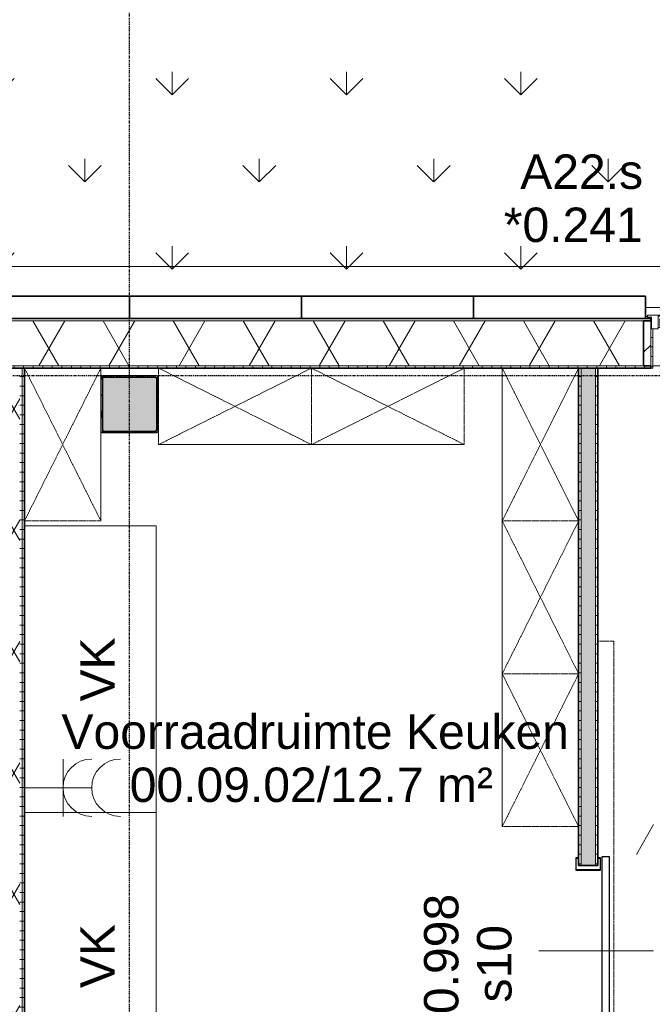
# Model space of a CAD drawing. Header units: millimetres. Extents: x -80560 to 110805, y -11020 to 52719.
# Tile 106 of 152: x 66720 to 70030, y 44510 to 49663. Entities that reach past the tile are written whole.
import ezdxf

# ---------------------------------------------------------------- set-up
doc = ezdxf.new("R2010")
doc.units = ezdxf.units.MM
for name, pattern in [('CENTER2', [20, 8, -4, 4, -4]), ('DASHED2', [6, 4, -2]), ('DASHED2-1', [3, 2, -1])]:
    doc.linetypes.add(name, pattern=pattern)
for name, color, linetype, lineweight in [('A-ANNO-NOTE', 131, 'Continuous', 18), ('A-AREA-IDEN', 2, 'Continuous', 9), ('A-DETL', 90, 'Continuous', 18), ('A-DETL-HDLN', 90, 'DASHED2', 18), ('A-DETL-MBND', 5, 'Continuous', 18), ('A-DOOR', 31, 'Continuous', 18), ('A-DOOR-IDEN', 31, 'Continuous', 9), ('A-FLOR', 192, 'Continuous', 18), ('A-FLOR-OVHD', 1, 'DASHED2-1', 18), ('A-FLOR-PATT', 8, 'Continuous', 18), ('A-GENM', 13, 'Continuous', 18), ('A-GLAZ', 151, 'Continuous', 18), ('A-GLAZ-IDEN', 152, 'Continuous', 18), ('A-GLAZ-SILL', 1, 'Continuous', 18), ('A-WALL', 113, 'Continuous', 35), ('A-WALL-PATT', 111, 'Continuous', 35), ('I-FURN', 30, 'Continuous', 18), ('I-WALL', 2, 'Continuous', 18), ('Q-CASE', 31, 'Continuous', 18), ('S-COLS', 52, 'Continuous', 18), ('S-GRID', 1, 'Continuous', 9)]:
    doc.layers.add(name, color=color, linetype=linetype, lineweight=lineweight)
doc.styles.add('Arial', font='arial.ttf', dxfattribs={"height": 180})
pattern_1 = [(3e-13, (66644.82, 45594.75), (-2e-13, 50), [])]
pattern_2 = [(60, (24894.82, 0), (-274.963, 158.75), []), (120, (24894.82, 0), (-274.963, -158.75), [])]
pattern_3 = [(3e-13, (69644.82, 45644.75), (-2e-13, 50), [])]

# ---------------------------------------------------------------- blocks, each defined once
blk = doc.blocks.new('Leonardo College_EHA_1489_R18_CF_situatie_2020_rvt-1-DO_00 begane grond')
at = {"layer": 'A-FLOR-PATT', "lineweight": 9}
h = blk.add_hatch(dxfattribs=at)
h.set_pattern_fill('FP_26', color=93, style=0, pattern_type=2)
h.set_pattern_definition([(90, (0, 0), (-456.197, 456.197), [120.967, -791.427]), (45, (0, 0), (-456.197, 456.197), [120.968, -524.193]), (135, (0, 0), (-456.197, -456.197), [120.967, -524.192])])
h.paths.add_polyline_path([(46900, 48157), (46900, 48216), (48707.1, 48216), (48707.1, 49580.6), (33730.7, 49580.6), (33730.7, 48157), (33900, 48157), (33900, 48216), (34600, 48216), (34600, 48157), (35500, 48157), (35500, 48216), (45100, 48216), (45100, 48157), (46354.9, 48157)], flags=0)
at = {"layer": 'A-FLOR', "color": 7}
blk.add_line((45100, 48157), (46900, 48157), dxfattribs=at)
blk = doc.blocks.new('NLRS_28_SCO_UN_staalkolom koker betongevuld_gen_CGA - kolom B-V205-DO_00 begane grond')
at = {"layer": 'S-COLS', "lineweight": 5}
h = blk.add_hatch(dxfattribs=at)
h.set_pattern_fill('FP_163', color=256, style=0, pattern_type=2)
h.set_pattern_definition([(45, (-42400, -47650), (-99.99975, 99.99975), []), (45, (-42315, -47650), (-99.99975, 99.99975), []), (45, (-42310, -47650), (-99.99975, 99.99975), []), (45, (-42305, -47650), (-99.99975, 99.99975), []), (45, (-42300, -47650), (-99.99975, 99.99975), []), (45, (-42295, -47650), (-99.99975, 99.99975), []), (45, (-42290, -47650), (-99.99975, 99.99975), []), (45, (-42285, -47650), (-99.99975, 99.99975), [])])
h.paths.add_polyline_path([(-138, -150), (138, -150), (146.5, -146.5), (150, -138), (150, 138), (146.5, 146.5), (138, 150), (-138, 150), (-146.5, 146.5), (-150, 138), (-150, -138), (-146.5, -146.5)], flags=0)
h.paths.add_polyline_path([(134, -142), (-134, -142), (-139.7, -139.7), (-142, -134), (-142, 134), (-139.7, 139.7), (-134, 142), (134, 142), (139.7, 139.7), (142, 134), (142, -134), (139.7, -139.7)], flags=0)
at = {"layer": 'S-COLS', "lineweight": 9}
blk.add_hatch(color=256, dxfattribs=at).paths.add_polyline_path([(134, -142), (139.7, -139.7), (142, -134), (142, 134), (139.7, 139.7), (134, 142), (-134, 142), (-139.7, 139.7), (-142, 134), (-142, -134), (-139.7, -139.7), (-134, -142)], flags=0)
at = {"layer": 'S-COLS'}
for p, q in [((-150, 138), (-150, -138)), ((-142, -134), (-142, 134)), ((138, 150), (-138, 150)), ((-134, 142), (134, 142)), ((142, 134), (142, -134)), ((150, -138), (150, 138)), ((-138, -150), (138, -150)), ((134, -142), (-134, -142))]:
    blk.add_line(p, q, dxfattribs=at)
at = {"layer": 'S-COLS', "lineweight": 35}
for p, q in [((-142, 134), (-142, -134)), ((134, 142), (-134, 142)), ((142, -134), (142, 134)), ((-134, -142), (134, -142))]:
    blk.add_line(p, q, dxfattribs=at)
at = {"layer": 'S-COLS'}
for centre, radius, start, end in [((-138, 138), 12, 90, 180), ((-134, 134), 8, 90, 180), ((134, 134), 8, 0, 90), ((138, 138), 12, 0, 90), ((-138, -138), 12, 180, 270), ((-134, -134), 8, 180, 270), ((134, -134), 8, 270, 0), ((138, -138), 12, 270, 360)]:
    blk.add_arc(centre, radius, start, end, dxfattribs=at)
at = {"layer": 'S-COLS', "lineweight": 35}
for centre, start, end in [((-134, 134), 90, 180), ((134, 134), 360, 90), ((-134, -134), 180, 270), ((134, -134), 270, 360)]:
    blk.add_arc(centre, 8, start, end, dxfattribs=at)
blk = doc.blocks.new('19112_SW_LeonardoCollege_R2020_rvt-1-DO_00 begane grond')
at = {"color": 50, "lineweight": 9}
blk.add_blockref('NLRS_28_SCO_UN_staalkolom koker betongevuld_gen_CGA - kolom B-V205-DO_00 begane grond', (42400, 47650), dxfattribs=at)
blk = doc.blocks.new('NLRS_41_GM_WPB_spouwlat-SH_generiek_ISR - 235x38-V79-DO_00 begane grond')
at = {"layer": 'A-GENM'}
h = blk.add_hatch(dxfattribs=at)
h.set_pattern_fill('FP_81', color=256, style=0, pattern_type=2)
h.set_pattern_definition([(45, (0, 0), (-141.42136, 141.42136), [])])
h.paths.add_polyline_path([(45127, 47852), (45127, 48087), (45089, 48087), (45089, 47852)], flags=0)
for p, q in [((45127, 48087), (45089, 48087)), ((45089, 48087), (45089, 47852)), ((45127, 47852), (45127, 48087)), ((45089, 47852), (45127, 47852))]:
    blk.add_line(p, q, dxfattribs=at)
blk = doc.blocks.new('NLRS_41_GM_WPB_spouwlat-SH_generiek_ISR - 235x38-33868847-DO_00 begane grond')
at = {"layer": 'A-DETL-MBND'}
for p, q in [((45132, 48087), (45127, 48087)), ((46873, 48087), (46868, 48087)), ((46861, 47852), (45139, 47852))]:
    blk.add_line(p, q, dxfattribs=at)
blk = doc.blocks.new('41_dagkanten_SH_generiek_ISR - 12x204_5-V82-DO_00 begane grond')
at = {"layer": 'A-GENM'}
h = blk.add_hatch(dxfattribs=at)
h.set_pattern_fill('FP_80', color=256, style=0, pattern_type=2)
h.set_pattern_definition([(0, (0, 0), (0, 50), [])])
h.paths.add_polyline_path([(45132, 47839.5), (45139, 47839.5), (45139, 48044), (45127, 48044), (45127, 47839.5)], flags=0)
for p, q in [((45132, 48044), (45127, 48044)), ((45127, 48044), (45127, 47839.5)), ((45139, 47839.5), (45139, 48044)), ((45127, 47839.5), (45139, 47839.5))]:
    blk.add_line(p, q, dxfattribs=at)
blk = doc.blocks.new('merk 1800 keukendeur - merk 1800 keukendeur-34178608-DO_00 begane grond')
at = {"layer": 'A-GLAZ'}
for p, q in [((-868, 72), (-834, 72)), ((-868, 10), (-868, 72)), ((-834, 72), (-834, 4)), ((-168, 72), (-134, 72)), ((-168, 4), (-168, 72)), ((-134, 72), (-134, 4)), ((834, 72), (868, 72)), ((834, 4), (834, 72)), ((868, 72), (868, 10)), ((-890, 10), (-868, 10)), ((-890, 0), (-890, 10)), ((-834, 4), (-812, 4)), ((-812, 4), (-812, 0)), ((-190, 4), (-168, 4)), ((-190, 0), (-190, 4)), ((-134, 4), (-112, 4)), ((-112, 4), (-112, 0)), ((812, 4), (834, 4)), ((812, 0), (812, 4)), ((868, 10), (890, 10)), ((890, 10), (890, 0)), ((-812, 0), (-890, 0)), ((-112, 0), (-190, 0)), ((890, 0), (812, 0))]:
    blk.add_line(p, q, dxfattribs=at)
at = {"layer": 'A-GLAZ-SILL'}
for p, q in [((-834, 72), (-168, 72)), ((-95, 64), (-134, 64)), ((-134, 56.4), (-95, 56.4)), ((821, 64), (795, 64)), ((795, 56.4), (821, 56.4)), ((821, 56.4), (821, 64)), ((821, 64), (834, 64)), ((824.55, 56.4), (821, 56.4)), ((824.55, 20.65), (824.55, 56.4)), ((-812, 4), (-190, 4)), ((-812, 0), (-190, 0)), ((-134, 20.65), (-95, 20.65)), ((-134, 17.1), (-95, 17.1)), ((-112, 4), (-84.0625, 4)), ((-112, 0), (-83.4375, 0)), ((783.4375, 0), (812, 0)), ((784.0625, 4), (812, 4)), ((795, 20.65), (824.55, 20.65)), ((795, 17.1), (821, 17.1)), ((821, 17.1), (824.55, 20.65)), ((821, 4), (821, 17.1))]:
    blk.add_line(p, q, dxfattribs=at)
blk = doc.blocks.new('82_kast zonder deur - Stellingkast 80x40cm-32851342-DO_00 begane grond')
at = {"layer": 'I-FURN', "linetype": 'DASHED2'}
for p, q in [((-400, -200), (-400, 200)), ((-400, 200), (400, 200)), ((400, 200), (-400, -200)), ((-400, 200), (400, -200)), ((400, 200), (-400, 200)), ((-400, 200), (-400, -200)), ((-400, -200), (-400, 200)), ((-400, 200), (400, 200)), ((400, 200), (400, -200)), ((400, -200), (400, 200)), ((400, 200), (400, -200)), ((400, -200), (-400, -200)), ((-400, -200), (400, -200)), ((72.5, -200), (-400, -200)), ((348.5, -200), (72.5, -200)), ((400, -200), (348.5, -200))]:
    blk.add_line(p, q, dxfattribs=at)
blk = doc.blocks.new('73_n3o_keukenkasten_symbolisch - vrieskist 690x1030x900-34021074-DO_00 begane grond')
at = {"layer": 'Q-CASE'}
for p, q in [((-750, 690), (-750, 0)), ((750, 0), (750, 690)), ((-750, 0), (750, 0))]:
    blk.add_line(p, q, dxfattribs=at)
blk = doc.blocks.new('82_kast zonder deur - Stellingkast 80x40cm-V285-DO_00 begane grond')
at = {"layer": 'I-FURN', "linetype": 'DASHED2'}
for p, q in [((-400, -200), (-400, 200)), ((-400, 200), (400, 200)), ((400, 200), (-400, -200)), ((-400, 200), (400, -200)), ((400, 200), (-400, 200)), ((-400, 200), (-400, -200)), ((-400, -200), (-400, 200)), ((-400, 200), (400, 200)), ((400, 200), (400, -200)), ((400, -200), (400, 200)), ((400, 200), (400, -200)), ((400, -200), (-400, -200)), ((-400, -200), (400, -200)), ((400, -200), (-400, -200))]:
    blk.add_line(p, q, dxfattribs=at)
blk = doc.blocks.new('32_Vari-DoorsvdwmuuromvattendBerklonstomp - 1030X2315-34186855-DO_00 begane grond')
at = {"layer": 'A-DOOR', "lineweight": 25}
for p, q in [((-445.5, 18.2), (-510.5, 18.2)), ((-510.5, 18.2), (-510.5, 3.2)), ((-510.5, 3.2), (-503.5, 3.2)), ((-509, 4.8), (-509, 16.7)), ((-509, 16.7), (-447, 16.7)), ((-503.5, 4.8), (-509, 4.8)), ((-503.5, 3.2), (-503.5, 4.8)), ((-447, 16.7), (-447, -96.8)), ((-445.5, -98.3), (-445.5, 18.2)), ((556.5, 18.2), (491.5, 18.2)), ((491.5, 18.2), (491.5, -111.7)), ((493, -110.2), (493, 16.7)), ((493, 16.7), (555, 16.7)), ((555, 4.8), (549.5, 4.8)), ((549.5, 4.8), (549.5, 3.2)), ((549.5, 3.2), (556.5, 3.2)), ((555, 16.7), (555, 4.8)), ((556.5, 3.2), (556.5, 18.2)), ((-510.5, -96.8), (-510.5, -98.3)), ((-447, -96.8), (-510.5, -96.8)), ((-510.5, -98.3), (-445.5, -98.3)), ((-445.5, -98.3), (-510.5, -98.3)), ((-510.5, -98.3), (-510.5, -181.2)), ((-509, -101.2), (-475, -101.2)), ((-509, -178.2), (-509, -101.2)), ((-475, -101.2), (-475, -178.2)), ((-473.5, -179.8), (-473.5, -99.8)), ((-473.5, -99.8), (-447, -99.8)), ((-447, -99.8), (-447, -103.2)), ((-445.5, -111.2), (-445.5, -98.3)), ((549.5, -96.8), (549.5, -98.3)), ((556.5, -96.8), (549.5, -96.8)), ((549.5, -98.3), (555, -98.3)), ((555, -98.3), (555, -110.2)), ((556.5, -111.7), (556.5, -96.8)), ((561, -118.3), (-469, -118.3)), ((-469, -118.3), (-469, -158.3)), ((-447, -103.2), (-448.6, -103.2)), ((-448.6, -103.2), (-448.6, -111.2)), ((-448.6, -111.2), (-445.5, -111.2)), ((491.5, -111.7), (556.5, -111.7)), ((555, -110.2), (493, -110.2)), ((561, -158.3), (561, -118.3)), ((-510.5, -181.2), (-445.5, -181.2)), ((-475, -178.2), (-509, -178.2)), ((-447, -179.8), (-473.5, -179.8)), ((-469, -158.3), (561, -158.3)), ((-445.5, -166.3), (-448.6, -166.3)), ((-448.6, -166.3), (-448.6, -174.2)), ((-448.6, -174.2), (-447, -174.2)), ((-447, -174.2), (-447, -179.8)), ((-445.5, -181.2), (-445.5, -166.3))]:
    blk.add_line(p, q, dxfattribs=at)
at = {"layer": 'A-DOOR'}
for p, q in [((-448, -99.8), (-459, -99.8)), ((-459, -99.8), (-459, -103.7)), ((-448, -103.2), (-448, -99.8)), ((-417, -68.3), (-417, -112.3)), ((-401, -112.3), (-401, -68.3)), ((-462.6, -104.5), (-463.4, -110.2)), ((-463.4, -110.2), (-460.3, -116)), ((-459, -103.7), (-462.6, -104.5)), ((-460.3, -116), (-453.3, -118.3)), ((-451.6, -103.7), (-449.3, -103.2)), ((-447, -116.4), (-451.6, -103.7)), ((-451.3, -118.3), (-447, -116.4)), ((-449.3, -103.2), (-448, -103.2)), ((-434, -112.3), (-384, -112.3)), ((-434, -118.3), (-434, -112.3)), ((-384, -118.3), (-384, -112.3)), ((-460.3, -163.5), (-463.4, -169.3)), ((-463.4, -169.3), (-462.6, -175)), ((-462.6, -175), (-459, -175.8)), ((-452.2, -160.8), (-460.3, -163.5)), ((-459, -175.8), (-459, -179.8)), ((-459, -179.8), (-448, -179.8)), ((-447, -163.1), (-452.2, -160.8)), ((-451.6, -175.8), (-447, -163.1)), ((-449.3, -176.3), (-451.6, -175.8)), ((-448, -176.3), (-449.3, -176.3)), ((-448, -179.8), (-448, -176.3)), ((-434, -164.3), (-434, -158.3)), ((-384, -164.3), (-434, -164.3)), ((-417, -164.3), (-417, -208.3)), ((-401, -208.3), (-401, -164.3)), ((-384, -164.3), (-384, -158.3))]:
    blk.add_line(p, q, dxfattribs=at)
for centre, start, end in [((-409, -68.3), 90, 270), ((-409, -68.3), 270, 90), ((-409, -208.3), 90, 270), ((-409, -208.3), 270, 90)]:
    blk.add_arc(centre, 8, start, end, dxfattribs=at)
for points, knots in [([(-411.1, -76), (-411.4, -75.9), (-412.1, -75.7), (-413, -75.2), (-413.7, -74.8), (-414.3, -74.3), (-414.8, -73.8), (-415.4, -73.2), (-415.9, -72.4), (-416.2, -71.8), (-416.4, -71.4), (-416.6, -70.9), (-416.7, -70.4), (-416.9, -69.9), (-416.9, -69.3), (-417, -68.8), (-417, -68.3), (-417, -67.8), (-416.9, -67.2), (-416.9, -66.7), (-416.7, -66.2), (-416.6, -65.7), (-416.4, -65.2), (-416.2, -64.8), (-415.9, -64.3), (-415.7, -63.8), (-415.2, -63.3), (-414.8, -62.8), (-414.3, -62.3), (-413.7, -61.8), (-413.3, -61.5), (-413, -61.4)], [0.0833333, 0.0833333, 0.0833333, 0.0833333, 0.125, 0.1666667, 0.2083333, 0.2291667, 0.25, 0.2916667, 0.3333333, 0.3541667, 0.375, 0.3958333, 0.4166667, 0.4375, 0.4583333, 0.4791667, 0.5, 0.5208333, 0.5416667, 0.5625, 0.5833333, 0.6041667, 0.625, 0.6458333, 0.6666667, 0.6875, 0.7083333, 0.75, 0.7708333, 0.7916667, 0.8333333, 0.8333333, 0.8333333, 0.8333333]), ([(-409, -60.3), (-408.3, -60.3), (-407.3, -60.4), (-405.9, -60.9), (-405, -61.3), (-404.3, -61.8), (-403.7, -62.3), (-403.2, -62.8), (-402.6, -63.4), (-402.1, -64.1), (-401.8, -64.8), (-401.6, -65.2), (-401.4, -65.7), (-401.3, -66.2), (-401.1, -66.7), (-401.1, -67.2), (-401, -67.8), (-401, -68.1), (-401, -68.3)], [0, 0, 0, 0, 0.0833333, 0.125, 0.1666667, 0.2083333, 0.2291667, 0.25, 0.2916667, 0.3333333, 0.3541667, 0.375, 0.3958333, 0.4166667, 0.4375, 0.4583333, 0.4791667, 0.5, 0.5, 0.5, 0.5]), ([(-401.3, -70.4), (-401.3, -70.5), (-401.4, -70.9), (-401.6, -71.4), (-401.8, -71.8), (-402.1, -72.3), (-402.3, -72.7), (-402.8, -73.3), (-403.2, -73.8), (-403.7, -74.3), (-404.3, -74.8), (-405, -75.2), (-405.9, -75.7), (-407.3, -76.2), (-408.3, -76.3), (-409, -76.3)], [0.5833333, 0.5833333, 0.5833333, 0.5833333, 0.6041667, 0.625, 0.6458333, 0.6666667, 0.6875, 0.7083333, 0.75, 0.7708333, 0.7916667, 0.8333333, 0.875, 0.9166667, 1, 1, 1, 1]), ([(-413, -215.2), (-413.3, -215), (-413.7, -214.8), (-414.3, -214.3), (-414.8, -213.8), (-415.4, -213.2), (-415.9, -212.4), (-416.2, -211.8), (-416.4, -211.4), (-416.6, -210.9), (-416.7, -210.4), (-416.9, -209.9), (-416.9, -209.3), (-417, -208.8), (-417, -208.3), (-417, -207.8), (-416.9, -207.2), (-416.9, -206.7), (-416.7, -206.2), (-416.6, -205.7), (-416.4, -205.2), (-416.2, -204.8), (-415.9, -204.3), (-415.7, -203.8), (-415.2, -203.3), (-414.8, -202.8), (-414.3, -202.3), (-413.7, -201.8), (-413, -201.3), (-412.1, -200.9), (-411.4, -200.7), (-411.1, -200.6)], [0.1666667, 0.1666667, 0.1666667, 0.1666667, 0.2083333, 0.2291667, 0.25, 0.2916667, 0.3333333, 0.3541667, 0.375, 0.3958333, 0.4166667, 0.4375, 0.4583333, 0.4791667, 0.5, 0.5208333, 0.5416667, 0.5625, 0.5833333, 0.6041667, 0.625, 0.6458333, 0.6666667, 0.6875, 0.7083333, 0.75, 0.7708333, 0.7916667, 0.8333333, 0.875, 0.9166667, 0.9166667, 0.9166667, 0.9166667]), ([(-409, -200.3), (-408.3, -200.3), (-407.3, -200.4), (-405.9, -200.9), (-405, -201.3), (-404.3, -201.8), (-403.7, -202.3), (-403.2, -202.8), (-402.6, -203.4), (-402.1, -204.1), (-401.8, -204.8), (-401.6, -205.2), (-401.4, -205.7), (-401.3, -206.1), (-401.3, -206.2)], [0, 0, 0, 0, 0.0833333, 0.125, 0.1666667, 0.2083333, 0.2291667, 0.25, 0.2916667, 0.3333333, 0.3541667, 0.375, 0.3958333, 0.4166667, 0.4166667, 0.4166667, 0.4166667]), ([(-401, -208.3), (-401, -208.5), (-401, -208.8), (-401.1, -209.3), (-401.1, -209.9), (-401.3, -210.4), (-401.4, -210.9), (-401.6, -211.4), (-401.8, -211.8), (-402.1, -212.3), (-402.3, -212.7), (-402.8, -213.3), (-403.2, -213.8), (-403.7, -214.3), (-404.3, -214.8), (-405, -215.2), (-405.9, -215.7), (-407.3, -216.2), (-408.3, -216.3), (-409, -216.3)], [0.5, 0.5, 0.5, 0.5, 0.5208333, 0.5416667, 0.5625, 0.5833333, 0.6041667, 0.625, 0.6458333, 0.6666667, 0.6875, 0.7083333, 0.75, 0.7708333, 0.7916667, 0.8333333, 0.875, 0.9166667, 1, 1, 1, 1])]:
    blk.add_open_spline(points, degree=3, knots=knots, dxfattribs=at)
for points in [[(-411.1, -60.6), (-410.4, -60.4), (-409.7, -60.3), (-409, -60.3)], [(-409, -216.3), (-409.7, -216.3), (-410.4, -216.2), (-411.1, -216)]]:
    blk.add_open_spline(points, degree=3, dxfattribs=at)

msp = doc.modelspace()

# ---------------------------------------------------------------- hatches: boundary and pattern name
at = {"layer": 'A-WALL-PATT', "lineweight": 18}
h = msp.add_hatch(dxfattribs=at)
h.set_pattern_fill('FP_83', color=256, style=0, pattern_type=2)
h.set_pattern_definition([(180, (55190.07, 48099), (1e-13, -50), [])])
h.paths.add_polyline_path([(72184.3, 48087), (72184.3, 48099), (71767.8, 48099), (71767.8, 48087), (71837.1, 48087)], flags=0)
h.paths.add_polyline_path([(70021.8, 48087), (70021.8, 48099), (60367.8, 48099), (60367.8, 48087), (69983.8, 48087)], flags=0)
h.paths.add_polyline_path([(58915.5, 48087), (59521.8, 48087), (59521.8, 48099), (58767.8, 48099), (58767.8, 48087), (58805.8, 48087)], flags=0)
h.paths.add_polyline_path([(56107.8, 48087), (57721.8, 48087), (57721.8, 48099), (56088.8, 48099), (56088.8, 48087)], flags=0)
h.paths.add_polyline_path([(53042.1, 48087), (54650.8, 48087), (54650.8, 48099), (52938.8, 48099), (52938.8, 48087), (52957.8, 48087)], flags=0)
h.paths.add_polyline_path([(49005.8, 48087), (51500.8, 48087), (51500.8, 48099), (48967.8, 48099), (48967.8, 48087)], flags=0)
h.paths.add_polyline_path([(47883.8, 48087), (47921.8, 48087), (47921.8, 48099), (47417.8, 48099), (47417.8, 48087), (47756, 48087)], flags=0)
h.paths.add_polyline_path([(46571.8, 48087), (46571.8, 48099), (45467.8, 48099), (45467.8, 48087), (46533.8, 48087)], flags=0)
h.paths.add_polyline_path([(44621.8, 48087), (44621.8, 48099), (44317.8, 48099), (44317.8, 48087), (44583.8, 48087)], flags=0)
h.paths.add_polyline_path([(43471.8, 48087), (43471.8, 48099), (38195.8, 48099), (38195.8, 48087), (43433.8, 48087)], flags=0)
h = msp.add_hatch(dxfattribs=at)
h.set_pattern_fill('FP_2', color=256, style=0, pattern_type=2)
h.set_pattern_definition(pattern_2)
h.paths.add_polyline_path([(72184.3, 47852), (72184.3, 48087), (71805.8, 48087), (71805.8, 47852), (71837.1, 47852)], flags=0)
h.paths.add_polyline_path([(69983.8, 47852), (69983.8, 48087), (60405.8, 48087), (60405.8, 47852), (69487.7, 47852)], flags=0)
h.paths.add_polyline_path([(59483.8, 47852), (59483.8, 48087), (58805.8, 48087), (58805.8, 47852), (59209.2, 47852)], flags=0)
h.paths.add_polyline_path([(57683.8, 47852), (57683.8, 48087), (56107.8, 48087), (56107.8, 47852), (57447.2, 47852)], flags=0)
h.paths.add_polyline_path([(54631.8, 47852), (54631.8, 48087), (52957.8, 48087), (52957.8, 47852), (53629.4, 47852)], flags=0)
h.paths.add_polyline_path([(51481.8, 47852), (51481.8, 48087), (49005.8, 48087), (49005.8, 47852), (51280.1, 47852)], flags=0)
h.paths.add_polyline_path([(47883.8, 47852), (47883.8, 48087), (47455.8, 48087), (47455.8, 47852), (47756, 47852)], flags=0)
h.paths.add_polyline_path([(46533.8, 47852), (46533.8, 48087), (45505.8, 48087), (45505.8, 47852), (45994, 47852)], flags=0)
h.paths.add_polyline_path([(44583.8, 47852), (44583.8, 48087), (44355.8, 48087), (44355.8, 47852), (44532.3, 47852)], flags=0)
h.paths.add_polyline_path([(43433.8, 47852), (43433.8, 48087), (38207.8, 48087), (38207.8, 47852), (43057.3, 47852)], flags=0)
h = msp.add_hatch(dxfattribs=at)
h.set_pattern_fill('FP_84', color=256, angle=-270, style=0, pattern_type=2)
h.set_pattern_definition([(270, (55190.07, 48099), (50, 2e-13), [])])
h.paths.add_polyline_path([(72184.3, 47839.5), (72184.3, 47852), (71767.8, 47852), (71767.8, 47839.5), (71837.1, 47839.5)], flags=0)
h.paths.add_polyline_path([(70021.8, 47839.5), (70021.8, 47852), (60367.8, 47852), (60367.8, 47839.5), (69644.8, 47839.5)], flags=0)
h.paths.add_polyline_path([(58915.5, 47839.5), (59521.8, 47839.5), (59521.8, 47852), (58767.8, 47852), (58767.8, 47839.5)], flags=0)
h.paths.add_polyline_path([(57153.5, 47839.5), (57721.8, 47839.5), (57721.8, 47852), (56044.8, 47852), (56044.8, 47839.5), (56859.8, 47839.5)], flags=0)
h.paths.add_polyline_path([(54694.8, 47839.5), (54694.8, 47852), (52894.8, 47852), (52894.8, 47839.5), (53629.4, 47839.5)], flags=0)
h.paths.add_polyline_path([(51280.1, 47839.5), (51544.8, 47839.5), (51544.8, 47852), (48967.8, 47852), (48967.8, 47839.5), (50105.4, 47839.5)], flags=0)
h.paths.add_polyline_path([(47756, 47839.5), (47921.8, 47839.5), (47921.8, 47852), (47417.8, 47852), (47417.8, 47839.5)], flags=0)
h.paths.add_polyline_path([(46571.8, 47839.5), (46571.8, 47852), (45467.8, 47852), (45467.8, 47839.5), (45994, 47839.5)], flags=0)
h.paths.add_polyline_path([(44544.8, 47839.5), (44621.8, 47839.5), (44621.8, 47852), (44532.3, 47852), (44532.3, 47839.5)], flags=0)
h.paths.add_polyline_path([(43471.8, 47839.5), (43471.8, 47852), (38442.8, 47852), (38442.8, 47839.5), (43057.3, 47839.5)], flags=0)
h.paths.add_polyline_path([(44317.8, 47839.5), (44457.3, 47839.5), (44457.3, 47852), (44317.8, 47852)], flags=0)
h = msp.add_hatch(dxfattribs=at)
h.set_pattern_fill('FP_2', color=256, style=0, pattern_type=2)
h.set_pattern_definition(pattern_2)
h.paths.add_polyline_path([(66719.8, 43375), (66719.8, 47839.5), (66669.8, 47839.5), (66669.8, 43375)], flags=0)
h = msp.add_hatch(dxfattribs=at)
h.set_pattern_fill('FP_34', color=256, angle=90, style=0, pattern_type=2)
h.set_pattern_definition(pattern_1)
h.paths.add_polyline_path([(66719.8, 43437.5), (66732.3, 43437.5), (66732.3, 47839.5), (66719.8, 47839.5), (66719.8, 43581.9)], flags=0)
h = msp.add_hatch(dxfattribs=at)
h.set_pattern_fill('FP_34', color=256, angle=90, style=0, pattern_type=2)
h.set_pattern_definition(pattern_1)
h.paths.add_polyline_path([(66732.3, 43350), (66744.8, 43350), (66744.8, 43362.5), (66732.3, 43362.5)], flags=0)
h.paths.add_polyline_path([(66744.8, 43437.5), (66744.8, 47839.5), (66732.3, 47839.5), (66732.3, 43437.5)], flags=0)
h = msp.add_hatch(dxfattribs=at)
h.set_pattern_fill('FP_37', color=256, angle=90, style=0, pattern_type=2)
h.set_pattern_definition(pattern_3)
h.paths.add_polyline_path([(69644.8, 43450), (69657.3, 43450), (69657.3, 44250), (69644.8, 44250), (69644.8, 43850)], flags=0)
h.paths.add_polyline_path([(69644.8, 45236), (69657.3, 45236), (69657.3, 47839.5), (69644.8, 47839.5), (69644.8, 45439.5)], flags=0)
at = {"layer": 'A-WALL-PATT', "lineweight": 5}
h = msp.add_hatch(color=256, dxfattribs=at)
h.paths.add_polyline_path([(69657.3, 43437.5), (69732.3, 43437.5), (69732.3, 44250), (69657.3, 44250), (69657.3, 43450)], flags=0)
h.paths.add_polyline_path([(69732.3, 45236), (69732.3, 47839.5), (69657.3, 47839.5), (69657.3, 45236)], flags=0)
at = {"layer": 'A-WALL-PATT', "lineweight": 18}
h = msp.add_hatch(dxfattribs=at)
h.set_pattern_fill('FP_37', color=256, angle=90, style=0, pattern_type=2)
h.set_pattern_definition(pattern_3)
h.paths.add_polyline_path([(69744.8, 43362.5), (69744.8, 44250), (69732.3, 44250), (69732.3, 43362.5)], flags=0)
h.paths.add_polyline_path([(69732.3, 45236), (69744.8, 45236), (69744.8, 47839.5), (69732.3, 47839.5), (69732.3, 45581.5)], flags=0)

# ---------------------------------------------------------------- linework, layer by layer
at = {"layer": 'A-ANNO-NOTE'}
for p, q in [((66946.7, 45793.5), (66946.7, 45493.5)), ((67096.7, 45643.5), (66744.8, 45643.5))]:
    msp.add_line(p, q, dxfattribs=at)
for centre in [(67096.7, 45643.5), (67246.7, 45643.5)]:
    msp.add_arc(centre, 150, 90, 270, dxfattribs=at)
at = {"layer": 'A-DETL'}
for p, q in [((70037.1, 45450.4), (69947.1, 45294.5)), ((69437.1, 44790.4), (70037.1, 44790.4))]:
    msp.add_line(p, q, dxfattribs=at)
at = {"layer": 'A-DETL-HDLN'}
for p, q in [((69829.3, 46409.5), (69744.8, 46409.5)), ((69829.3, 44209.5), (69829.3, 46409.5))]:
    msp.add_line(p, q, dxfattribs=at)
at = {"layer": 'A-DETL-MBND'}
msp.add_line((69994.8, 48110), (70004.8, 48110), dxfattribs=at)
at = {"layer": 'A-FLOR-OVHD'}
msp.add_line((37923.8, 48371), (104065.3, 48371), dxfattribs=at)
at = {"layer": 'A-WALL'}
for p, q in [((69994.8, 48216), (65494.8, 48216)), ((67294.8, 48216), (67294.8, 48099)), ((68194.8, 48216), (68194.8, 48099)), ((69094.8, 48216), (69094.8, 48099)), ((69994.8, 48099), (69994.8, 48216)), ((70021.8, 48099), (60367.8, 48099)), ((69983.8, 47852), (69983.8, 48087)), ((69983.8, 48087), (70021.8, 48087)), ((70021.8, 48087), (70021.8, 48099)), ((60367.8, 47839.5), (70021.8, 47839.5)), ((70021.8, 47852), (69983.8, 47852)), ((70021.8, 47839.5), (70021.8, 47852))]:
    msp.add_line(p, q, dxfattribs=at)
at = {"layer": 'A-WALL', "lineweight": 18}
for p, q in [((69983.8, 48087), (60405.8, 48087)), ((70021.8, 48099), (70026.8, 48099)), ((70021.8, 48087), (70026.8, 48087)), ((69983.8, 47852), (60405.8, 47852)), ((66732.3, 47839.5), (66732.3, 43437.5)), ((69657.3, 47839.5), (69657.3, 45236)), ((69732.3, 47839.5), (69732.3, 45236))]:
    msp.add_line(p, q, dxfattribs=at)
at = {"layer": 'I-WALL', "lineweight": 35}
for p, q in [((66744.8, 43450), (66744.8, 47839.5)), ((69644.8, 47839.5), (69644.8, 45236)), ((69744.8, 45236), (69744.8, 47839.5)), ((69644.8, 45236), (69744.8, 45236))]:
    msp.add_line(p, q, dxfattribs=at)
at = {"layer": 'S-GRID', "linetype": 'CENTER2', "lineweight": 25}
for p, q in [((67294.8, 4383.3), (67294.8, 52119.1)), ((29945.3, 47800), (110204.9, 47800))]:
    msp.add_line(p, q, dxfattribs=at)

# ---------------------------------------------------------------- block references
at = {"color": 250, "lineweight": 5}
for name in ['Leonardo College_EHA_1489_R18_CF_situatie_2020_rvt-1-DO_00 begane grond', '19112_SW_LeonardoCollege_R2020_rvt-1-DO_00 begane grond']:
    msp.add_blockref(name, (24894.8, 0), dxfattribs=at)
at = {"layer": 'A-DOOR', "rotation": 89.99999999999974}
msp.add_blockref('32_Vari-DoorsvdwmuuromvattendBerklonstomp - 1030X2315-34186855-DO_00 begane grond', (69648.1, 44720), dxfattribs=at)
at = {"layer": 'A-GENM'}
for name in ['NLRS_41_GM_WPB_spouwlat-SH_generiek_ISR - 235x38-V79-DO_00 begane grond', 'NLRS_41_GM_WPB_spouwlat-SH_generiek_ISR - 235x38-33868847-DO_00 begane grond', '41_dagkanten_SH_generiek_ISR - 12x204_5-V82-DO_00 begane grond']:
    msp.add_blockref(name, (24894.8, 0), dxfattribs=at)
at = {"layer": 'A-GLAZ', "rotation": 180}
msp.add_blockref('merk 1800 keukendeur - merk 1800 keukendeur-34178608-DO_00 begane grond', (70894.8, 48116), dxfattribs=at)
at = {"layer": 'I-FURN', "linetype": 'DASHED2'}
for name, p, rotation in [('82_kast zonder deur - Stellingkast 80x40cm-32851342-DO_00 begane grond', (66944.8, 47439.5), 89.9999999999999), ('82_kast zonder deur - Stellingkast 80x40cm-V285-DO_00 begane grond', (67846.6, 47639), 180), ('82_kast zonder deur - Stellingkast 80x40cm-V285-DO_00 begane grond', (68646.6, 47639), 180), ('82_kast zonder deur - Stellingkast 80x40cm-V285-DO_00 begane grond', (69444.8, 47439.5), 89.9999999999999), ('82_kast zonder deur - Stellingkast 80x40cm-V285-DO_00 begane grond', (69444.8, 46639.5), 89.9999999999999), ('82_kast zonder deur - Stellingkast 80x40cm-V285-DO_00 begane grond', (69444.8, 45839.5), 89.9999999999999)]:
    msp.add_blockref(name, p, dxfattribs=dict(at, rotation=rotation))
at = {"layer": 'Q-CASE'}
for p, rotation in [((67434.8, 46263.5), 90.0000000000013), ((67434.8, 44763.5), 90.00000000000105)]:
    msp.add_blockref('73_n3o_keukenkasten_symbolisch - vrieskist 690x1030x900-34021074-DO_00 begane grond', p, dxfattribs=dict(at, rotation=rotation))

# ---------------------------------------------------------------- texts
at = {"layer": 'A-ANNO-NOTE', "lineweight": 9, "char_height": 180, "width": 400.844, "attachment_point": 1, "rotation": 90, "style": 'Arial'}
for insert in [(67037.1, 46094.5), (67037.1, 44594.5)]:
    msp.add_mtext('VK', dxfattribs=dict(at, insert=insert))
at = {"layer": 'A-AREA-IDEN', "char_height": 180, "attachment_point": 1, "style": 'Arial'}
for s, insert, width in [('Voorraadruimte Keuken', (66938.4, 46026.6), 3118.564), ('00.09.02/12.7 m²', (67295.6, 45748.8), 2260.759)]:
    msp.add_mtext(s, dxfattribs=dict(at, insert=insert, width=width))
at = {"layer": 'A-DOOR-IDEN', "char_height": 180, "attachment_point": 1, "rotation": 90, "style": 'Arial'}
for s, insert, width in [('*0.998', (68835.6, 44360.6), 865.822), ('s10', (69113.4, 44519.4), 481.012)]:
    msp.add_mtext(s, dxfattribs=dict(at, insert=insert, width=width))
at = {"layer": 'A-GLAZ-IDEN', "lineweight": 9, "char_height": 180, "attachment_point": 1, "style": 'Arial'}
for s, insert, width in [('A22.s', (69339.1, 48957.3), 761.603), ('*0.241', (69253.1, 48679.4), 865.822)]:
    msp.add_mtext(s, dxfattribs=dict(at, insert=insert, width=width))

doc.saveas('drawing.dxf')
